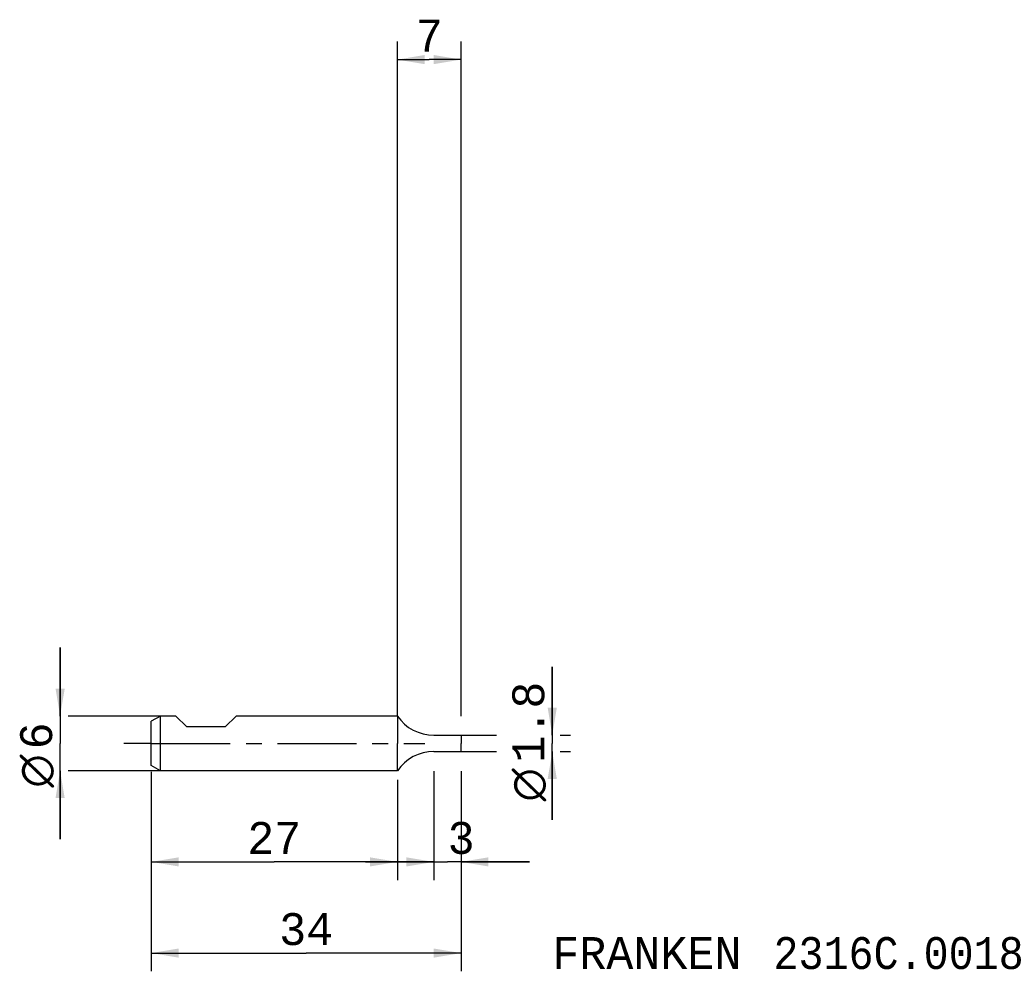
# Model space of a CAD drawing. Extents: x -41 to 67, y -25 to 79.
import ezdxf
from ezdxf.enums import TextEntityAlignment as Align

# ---------------------------------------------------------------- set-up
doc = ezdxf.new("R2010")
doc.units = 0
doc.header["$LTSCALE"] = 23.1
doc.linetypes.add('CENTER', pattern=[0.6, 0.375, -0.075, 0.075, -0.075])
doc.layers.get('0').update_dxf_attribs({"linetype": 'CONTINUOUS'})
for name, color, linetype in [('1', 4, 'CONTINUOUS'), ('2', 7, 'CONTINUOUS'), ('SK1', 4, 'CONTINUOUS'), ('SK2', 7, 'CONTINUOUS'), ('SK4', 2, 'CENTER'), ('SK6', 5, 'CONTINUOUS')]:
    doc.layers.add(name, color=color, linetype=linetype)
doc.styles.add('TEXTSTYLE_1', font='gdt', dxfattribs={"width": 0.8})
doc.styles.add('TEXTSTYLE_2', font='monos.ttf')
doc.dimstyles.new('DIMSTYLE_1', dxfattribs={"dimtxt": 3.5, "dimasz": 3, "dimexe": 2, "dimexo": 0, "dimgap": 0.875, "dimtad": 1, "dimdec": 3, "dimtxsty": 'TEXTSTYLE_2', "dimblk": '_FILLED', "dimblk1": '_FILLED', "dimblk2": '_FILLED', "dimcen": 0.09, "dimclrt": 5, "dimazin": 3, "dimtfac": 1, "dimtdec": 3, "dimtofl": 0, "dimtmove": 0, "dimatfit": 3, "dimtolj": 1})
doc.dimstyles.new('DIMSTYLE_2', dxfattribs={"dimtxt": 3.5, "dimasz": 3, "dimexe": 2, "dimexo": 0, "dimgap": 0.875, "dimtad": 1, "dimdec": 3, "dimtxsty": 'TEXTSTYLE_2', "dimblk": '_FILLED', "dimblk1": '_FILLED', "dimblk2": '_FILLED', "dimcen": 0.09, "dimclrt": 5, "dimazin": 3, "dimtp": 0.2, "dimtm": 0.2, "dimtfac": 1, "dimtdec": 3, "dimtofl": 0, "dimtmove": 0, "dimatfit": 3, "dimtolj": 1})
doc.dimstyles.new('DIMSTYLE_3', dxfattribs={"dimtxt": 3.5, "dimasz": 3, "dimexe": 2, "dimexo": 0, "dimgap": 0.875, "dimtad": 1, "dimdec": 3, "dimtxsty": 'TEXTSTYLE_2', "dimblk": '_FILLED', "dimblk1": '_FILLED', "dimblk2": '_FILLED', "dimcen": 0.09, "dimclrt": 5, "dimazin": 3, "dimtp": 0.1, "dimtm": 0.1, "dimtfac": 1, "dimtdec": 3, "dimtofl": 0, "dimtmove": 0, "dimatfit": 3, "dimtolj": 1})

# ---------------------------------------------------------------- blocks, each defined once
blk = doc.blocks.new('_FILLED')
at = {"color": 0, "linetype": 'BYBLOCK'}
blk.add_solid([(0, 0), (-1, 0.167), (-1, -0.167)], dxfattribs=at)
blk = doc.blocks.new('*D0')
at = {"layer": '2', "color": 7, "linetype": 'CONTINUOUS'}
for p, q in [((4, -3.06), (4, -15)), ((7, -3.06), (7, -6.87)), ((4, -13), (-3.5, -13)), ((-3.5, -13), (5.5, -13)), ((14.5, -13), (5.5, -13)), ((7, -13), (14.5, -13)), ((7, -13.87), (7, -15))]:
    blk.add_line(p, q, dxfattribs=at)
at = {"layer": '2', "color": 7, "linetype": 'CONTINUOUS', "xscale": 3, "yscale": 3, "zscale": 3}
blk.add_blockref('_FILLED', (4, -13), dxfattribs=at)
at = {"layer": '2', "color": 7, "linetype": 'CONTINUOUS', "xscale": 3, "yscale": 3, "zscale": 3, "rotation": 180}
blk.add_blockref('_FILLED', (7, -13), dxfattribs=at)
at = {"layer": '2', "color": 7, "linetype": 'CONTINUOUS', "style": 'TEXTSTYLE_2'}
blk.add_text('3', height=3.5, dxfattribs=at).set_placement((7, -12.12), align=Align.CENTER)
blk = doc.blocks.new('*D1')
at = {"layer": '2', "color": 7, "linetype": 'CONTINUOUS'}
for p, q in [((17, 0.9), (17, 8.4)), ((17, 8.4), (17, 0)), ((7, 0.9), (10.88, 0.9)), ((17, -8.4), (17, 0)), ((17.88, 0.9), (19, 0.9)), ((7, -0.9), (10.88, -0.9)), ((17, -0.9), (17, -8.4)), ((17.88, -0.9), (19, -0.9))]:
    blk.add_line(p, q, dxfattribs=at)
at = {"layer": '2', "color": 7, "linetype": 'CONTINUOUS', "xscale": 3, "yscale": 3, "zscale": 3}
for p, rotation in [((17, 0.9), 270), ((17, -0.9), 90)]:
    blk.add_blockref('_FILLED', p, dxfattribs=dict(at, rotation=rotation))
at = {"layer": '2', "color": 7, "linetype": 'CONTINUOUS'}
for s, style, p in [('1.8', 'TEXTSTYLE_2', (16.12, 2.33)), ('n', 'TEXTSTYLE_1', (16.12, -4.55))]:
    blk.add_text(s, height=3.5, rotation=90, dxfattribs=dict(at, style=style)).set_placement(p, align=Align.CENTER)
blk = doc.blocks.new('*D2')
at = {"layer": '2', "color": 7, "linetype": 'CONTINUOUS'}
for p, q in [((0, 3), (0, 77)), ((7, 3), (7, 77)), ((0, 75), (3.5, 75)), ((7, 75), (3.5, 75))]:
    blk.add_line(p, q, dxfattribs=at)
at = {"layer": '2', "color": 7, "linetype": 'CONTINUOUS', "xscale": 3, "yscale": 3, "zscale": 3, "rotation": 180}
blk.add_blockref('_FILLED', (0, 75), dxfattribs=at)
at = {"layer": '2', "color": 7, "linetype": 'CONTINUOUS', "xscale": 3, "yscale": 3, "zscale": 3}
blk.add_blockref('_FILLED', (7, 75), dxfattribs=at)
at = {"layer": '2', "color": 7, "linetype": 'CONTINUOUS', "style": 'TEXTSTYLE_2'}
blk.add_text('7', height=3.5, dxfattribs=at).set_placement((3.5, 75.875), align=Align.CENTER)
blk = doc.blocks.new('*D3')
at = {"layer": 'SK2', "color": 7, "linetype": 'CONTINUOUS'}
for p, q in [((-27, -3.14), (-27, -25)), ((7, -3.14), (7, -25)), ((-27, -23), (-10, -23)), ((7, -23), (-10, -23))]:
    blk.add_line(p, q, dxfattribs=at)
at = {"layer": 'SK2', "color": 7, "linetype": 'CONTINUOUS', "xscale": 3, "yscale": 3, "zscale": 3, "rotation": 180}
blk.add_blockref('_FILLED', (-27, -23), dxfattribs=at)
at = {"layer": 'SK2', "color": 7, "linetype": 'CONTINUOUS', "xscale": 3, "yscale": 3, "zscale": 3}
blk.add_blockref('_FILLED', (7, -23), dxfattribs=at)
at = {"layer": 'SK2', "color": 7, "linetype": 'CONTINUOUS', "style": 'TEXTSTYLE_2'}
blk.add_text('34', height=3.5, dxfattribs=at).set_placement((-10, -22.12), align=Align.CENTER)
blk = doc.blocks.new('*D4')
at = {"layer": 'SK2', "color": 7, "linetype": 'CONTINUOUS'}
for p, q in [((-37, 3), (-37, 10.5)), ((-37, 10.5), (-37, 0)), ((-26, 3), (-36.12, 3)), ((-37, -10.5), (-37, 0)), ((-37, -3), (-37, -10.5)), ((-26, -3), (-36.12, -3))]:
    blk.add_line(p, q, dxfattribs=at)
at = {"layer": 'SK2', "color": 7, "linetype": 'CONTINUOUS', "xscale": 3, "yscale": 3, "zscale": 3}
for p, rotation in [((-37, 3), 270), ((-37, -3), 90)]:
    blk.add_blockref('_FILLED', p, dxfattribs=dict(at, rotation=rotation))
at = {"layer": 'SK2', "color": 7, "linetype": 'CONTINUOUS'}
for s, style, p in [('6', 'TEXTSTYLE_2', (-37.88, 0.82)), ('n', 'TEXTSTYLE_1', (-37.88, -3.03))]:
    blk.add_text(s, height=3.5, rotation=90, dxfattribs=dict(at, style=style)).set_placement(p, align=Align.CENTER)
blk = doc.blocks.new('*D5')
at = {"layer": 'SK2', "color": 7, "linetype": 'CONTINUOUS'}
for p, q in [((-27, -4), (-27, -15)), ((0, -4), (0, -15)), ((-27, -13), (-13.5, -13)), ((0, -13), (-13.5, -13))]:
    blk.add_line(p, q, dxfattribs=at)
at = {"layer": 'SK2', "color": 7, "linetype": 'CONTINUOUS', "xscale": 3, "yscale": 3, "zscale": 3, "rotation": 180}
blk.add_blockref('_FILLED', (-27, -13), dxfattribs=at)
at = {"layer": 'SK2', "color": 7, "linetype": 'CONTINUOUS', "xscale": 3, "yscale": 3, "zscale": 3}
blk.add_blockref('_FILLED', (0, -13), dxfattribs=at)
at = {"layer": 'SK2', "color": 7, "linetype": 'CONTINUOUS', "style": 'TEXTSTYLE_2'}
blk.add_text('27', height=3.5, dxfattribs=at).set_placement((-13.5, -12.125), align=Align.CENTER)

msp = doc.modelspace()

# ---------------------------------------------------------------- linework, layer by layer
at = {"layer": '1', "color": 4, "linetype": 'CONTINUOUS'}
for p, q in [((0, 3), (0, 0)), ((0, -3), (0, 0)), ((3.997, 0.9), (7, 0.9)), ((7, 0.9), (7, 0)), ((7, -0.9), (7, 0)), ((3.997, -0.9), (7, -0.9))]:
    msp.add_line(p, q, dxfattribs=at)
for centre, start, end in [((3.997, 5.7538), 214.565662, 270), ((3.997, -5.7538), 90, 145.434338)]:
    msp.add_arc(centre, 4.8538, start, end, dxfattribs=at)
at = {"layer": 'SK1', "color": 4, "linetype": 'CONTINUOUS'}
for p, q in [((-26, 3), (-27, 2.4226)), ((-27, -2.4226), (-27, 2.4226)), ((-24.3, 3), (-26, 3)), ((-26, -3), (-26, 3)), ((-23.1, 1.8), (-24.3, 3)), ((-18.9, 1.8), (-17.7, 3)), ((0, 3), (-17.7, 3)), ((-18.9, 1.8), (-23.1, 1.8)), ((-26, -3), (-27, -2.4226)), ((0, -3), (-26, -3))]:
    msp.add_line(p, q, dxfattribs=at)
at = {"layer": 'SK4', "color": 2, "linetype": 'CENTER'}
for q in [(-30, 0), (3, 0)]:
    msp.add_line((-27, 0), q, dxfattribs=at)

# ---------------------------------------------------------------- texts
at = {"layer": 'SK6', "color": 5, "linetype": 'CONTINUOUS', "style": 'TEXTSTYLE_2'}
for s, p in [('FRANKEN ', (17, -24.749)), ('2316C.0018', (41.2452, -24.749))]:
    msp.add_text(s, height=3.5, dxfattribs=at).set_placement(p)

# ---------------------------------------------------------------- dimensions: what is measured, and where the dimension line sits
at = {"layer": '2', "color": 2, "linetype": 'CONTINUOUS'}
for base, p1, p2, dimstyle, picture, middle in [((7, 75), (0, 3), (7, 3), 'DIMSTYLE_2', '*D2', (3.5201, 75)), ((7, -12.999), (4, -3.0553), (7, -3.0553), 'DIMSTYLE_1', '*D0', (6.9464, -12.999))]:
    dim = msp.add_linear_dim(base=base, p1=p1, p2=p2, dimstyle=dimstyle, dxfattribs=at)
    dim.commit()
    dim.dimension.update_dxf_attribs({"geometry": picture, "text_midpoint": middle, "dimtype": 160})
dim = msp.add_linear_dim(base=(17, -0.9), p1=(7, 0.9), p2=(7, -0.9), angle=270, text='%%c<>', dimstyle='DIMSTYLE_1', dxfattribs=at)
dim.commit()
dim.dimension.update_dxf_attribs({"geometry": '*D1', "text_midpoint": (17, 0), "dimtype": 160})
at = {"layer": 'SK2', "color": 2, "linetype": 'CONTINUOUS'}
dim = msp.add_linear_dim(base=(-37, -3), p1=(-26, 3), p2=(-26, -3), angle=270, text='%%c<> ', dimstyle='DIMSTYLE_3', dxfattribs=at)
dim.commit()
dim.dimension.update_dxf_attribs({"geometry": '*D4', "text_midpoint": (-37, -1.5153), "dimtype": 160})
for base, p1, p2, dimstyle, picture, middle in [((7, -23), (-27, -3.1415), (7, -3.1415), 'DIMSTYLE_1', '*D3', (-10.0284, -23)), ((0, -13), (-27, -4), (0, -4), 'DIMSTYLE_2', '*D5', (-13.515, -13))]:
    dim = msp.add_linear_dim(base=base, p1=p1, p2=p2, dimstyle=dimstyle, dxfattribs=at)
    dim.commit()
    dim.dimension.update_dxf_attribs({"geometry": picture, "text_midpoint": middle, "dimtype": 160})

doc.saveas('drawing.dxf')
